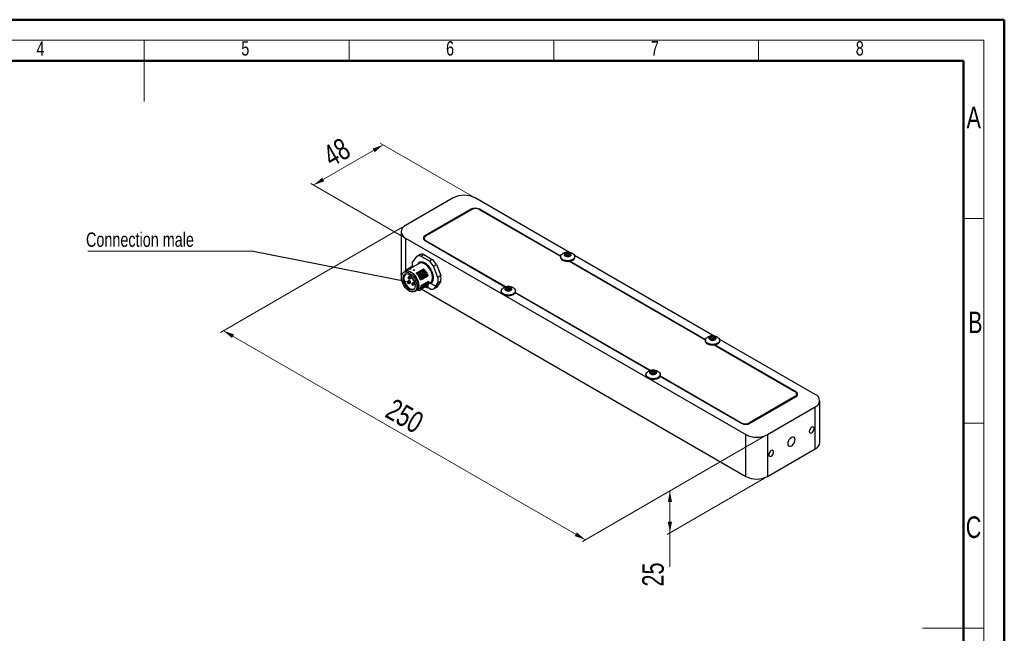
# Model space of a CAD drawing. Header units: millimetres. Extents: x 0 to 420, y 0 to 297.
# Tile 3 of 3: x 180 to 420, y 147 to 297. Entities that reach past the tile are written whole.
import ezdxf

# ---------------------------------------------------------------- set-up
doc = ezdxf.new("R2010")
doc.units = ezdxf.units.MM
doc.styles.add('SLDTEXTSTYLE0', font='TXT', dxfattribs={"width": 0.75})
doc.dimstyles.new('SLDDIMSTYLE0', dxfattribs={"dimtxt": 5.25, "dimasz": 3.302, "dimexe": 0, "dimexo": 0.0625, "dimgap": 1.3125, "dimtad": 1, "dimlfac": 2, "dimrnd": 1e-09, "dimzin": 12, "dimdsep": 46, "dimtxsty": 'SLDTEXTSTYLE0', "dimsah": 1, "dimcen": 0.09, "dimadec": 0, "dimazin": 3, "dimtfac": 1, "dimtofl": 0, "dimtmove": 0, "dimatfit": 3, "dimfxl": 1, "dimfrac": 2, "dimtolj": 1, "dimtzin": 12, "dimarcsym": 0})
doc.dimstyles.new('SLDDIMSTYLE5', dxfattribs={"dimtxt": 0.18, "dimasz": 1.016, "dimexe": 0, "dimexo": 0.0625, "dimgap": 0, "dimtad": 0, "dimtih": 1, "dimtoh": 1, "dimdec": 0, "dimrnd": 1e-09, "dimzin": 0, "dimdsep": 46, "dimtxsty": 'Standard', "dimblk1": 'DOT', "dimblk2": 'DOT', "dimsah": 1, "dimcen": 0.09, "dimadec": 0, "dimazin": 0, "dimtfac": 1.016, "dimtdec": 0, "dimtofl": 0, "dimtmove": 0, "dimatfit": 3, "dimldrblk": 'DOT', "dimfxl": 1, "dimfrac": 2, "dimtolj": 1, "dimtzin": 0, "dimarcsym": 0})

# ---------------------------------------------------------------- blocks, each defined once
blk = doc.blocks.new('_D_8')
at = {"color": 7, "linetype": 'Continuous', "lineweight": 18}
for p, q in [((290.14, 254.12), (267.71, 267.07)), ((268.42, 266.66), (251.45, 256.87)), ((273.17, 244.33), (250.74, 257.27))]:
    blk.add_line(p, q, dxfattribs=at)
for points in [[(268.42, 266.66), (265.83, 265.75), (266.34, 264.87)], [(251.45, 256.87), (254.04, 257.77), (253.53, 258.65)]]:
    blk.add_solid(points, dxfattribs=at)
at = {"color": 7, "linetype": 'Continuous', "lineweight": 18, "insert": (253.19, 265.69), "char_height": 5.25, "attachment_point": 1, "rotation": 29.9973, "style": 'SLDTEXTSTYLE0'}
blk.add_mtext('48', dxfattribs=at)
blk = doc.blocks.new('_D_9')
at = {"color": 7, "linetype": 'Continuous', "lineweight": 18}
for p, q in [((273.17, 246.57), (228.7, 220.9)), ((229.4, 221.3), (317.79, 170.28)), ((361.56, 195.54), (317.09, 169.87))]:
    blk.add_line(p, q, dxfattribs=at)
for points in [[(229.4, 221.3), (231.49, 219.52), (231.99, 220.4)], [(317.79, 170.28), (315.71, 172.07), (315.2, 171.19)]]:
    blk.add_solid(points, dxfattribs=at)
at = {"color": 7, "linetype": 'Continuous', "lineweight": 18, "insert": (271.19, 204.99), "char_height": 5.25, "attachment_point": 1, "rotation": 330.0027, "style": 'SLDTEXTSTYLE0'}
blk.add_mtext('250', dxfattribs=at)
blk = doc.blocks.new('_D_10')
at = {"color": 7, "linetype": 'Continuous', "lineweight": 18}
for p, q in [((361.56, 195.54), (337.73, 181.79)), ((361.56, 185.34), (337.73, 171.58)), ((338.43, 182.19), (338.43, 171.99)), ((338.43, 171.99), (338.43, 163.68))]:
    blk.add_line(p, q, dxfattribs=at)
for points in [[(338.43, 182.19), (337.92, 179.5), (338.94, 179.5)], [(338.43, 171.99), (338.94, 174.68), (337.92, 174.68)]]:
    blk.add_solid(points, dxfattribs=at)
at = {"color": 7, "linetype": 'Continuous', "lineweight": 18, "insert": (331.67, 158.87), "char_height": 5.25, "attachment_point": 1, "rotation": 90, "style": 'SLDTEXTSTYLE0'}
blk.add_mtext('25', dxfattribs=at)
blk = doc.blocks.new('SW_NOTE_3')
at = {"color": 0, "linetype": 'Continuous', "lineweight": 0}
blk.add_line((-39.95, 0), (0, 0), dxfattribs=at)
at = {"color": 0, "linetype": 'Continuous', "lineweight": 0, "insert": (-40.4, 4.53), "char_height": 3.5, "attachment_point": 1, "style": 'SLDTEXTSTYLE0'}
blk.add_mtext('Connection male', dxfattribs=at)
blk = doc.blocks.new('_DOT')
at = {"color": 0, "linetype": 'ByBlock', "lineweight": -2}
blk.add_line((-0.5, 0), (-1, 0), dxfattribs=at)
at = {"color": 0, "linetype": 'ByBlock', "const_width": 0.5}
blk.add_lwpolyline([(-0.25, 0, 1), (0.25, 0, 1)], format="xyb", close=True, dxfattribs=at)

msp = doc.modelspace()

# ---------------------------------------------------------------- linework, layer by layer
at = {"color": 7, "linetype": 'Continuous', "lineweight": 50}
for p, q in [((0.0788, 297.2148), (420.0788, 297.2148)), ((420.0788, 0.2148), (420.0788, 297.2148)), ((20.0788, 287.2148), (410.0788, 287.2148)), ((410.0788, 287.2148), (410.0788, 10.2148))]:
    msp.add_line(p, q, dxfattribs=at)
at = {"color": 7, "linetype": 'Continuous', "lineweight": 18}
for p, q in [((15.0788, 292.2148), (415.0788, 292.2148)), ((210.0788, 292.2148), (210.0788, 277.2148)), ((260.0788, 292.2148), (260.0788, 287.2148)), ((310.0788, 292.2148), (310.0788, 287.2148)), ((360.0788, 292.2148), (360.0788, 287.2148)), ((415.0788, 292.2148), (415.0788, 5.2148)), ((410.0788, 248.7148), (415.0788, 248.7148)), ((410.0788, 198.7148), (415.0788, 198.7148)), ((415.0788, 148.7148), (400.0788, 148.7148))]:
    msp.add_line(p, q, dxfattribs=at)
at = {"color": 7, "linetype": 'Continuous', "lineweight": 25}
for p, q in [((285.545, 253.7139), (273.8778, 246.9785)), ((313.8981, 240.4075), (290.8483, 253.7139)), ((289.7877, 250.9585), (278.6507, 244.5293)), ((278.8629, 244.4477), (289.9291, 250.836)), ((311.7408, 239.5099), (291.909, 250.9585)), ((292.0504, 250.836), (311.7336, 239.4732)), ((272.7794, 245.4478), (272.7794, 235.241)), ((273.8778, 243.917), (356.9628, 195.953)), ((278.4235, 243.8353), (278.4235, 243.473)), ((278.6507, 243.3047), (298.2805, 231.9727)), ((298.3285, 231.9858), (278.8629, 243.223)), ((276.5711, 239.4276), (275.5253, 237.9395)), ((277.2782, 239.8358), (276.5711, 239.4276)), ((277.6049, 239.52), (278.312, 239.9282)), ((279.6966, 238.3125), (277.6049, 239.52)), ((278.312, 239.9282), (280.4037, 238.7207)), ((280.4037, 238.7207), (279.6966, 238.3125)), ((311.7258, 239.3778), (311.7258, 239.2226)), ((312.9181, 239.81), (313.0675, 240.132)), ((313.3263, 239.5743), (312.9181, 239.81)), ((313.0675, 240.132), (313.6252, 240.2182)), ((313.0675, 240.132), (313.0675, 239.7238)), ((313.0899, 239.7108), (313.3463, 239.7505)), ((313.884, 239.6606), (313.3263, 239.5743)), ((313.3463, 239.7505), (313.6252, 239.7936)), ((313.6252, 240.2182), (314.0334, 239.9826)), ((313.6252, 240.2182), (313.6252, 239.7936)), ((313.6252, 239.7936), (313.8293, 239.6758)), ((313.8594, 239.6568), (313.8293, 239.6758)), ((313.8293, 239.6758), (313.8616, 239.6571)), ((313.8721, 238.2386), (347.0889, 219.063)), ((314.0334, 239.9826), (313.884, 239.6606)), ((347.0961, 219.0997), (313.9287, 238.2468)), ((349.2534, 219.9973), (315.1396, 239.6908)), ((315.2258, 239.2226), (315.2258, 239.3778)), ((273.7778, 235.7216), (273.4243, 235.5175)), ((277.1823, 237.7447), (273.8235, 235.8057)), ((274.0522, 236.2096), (274.1812, 236.284)), ((274.4057, 236.4137), (274.2835, 236.2633)), ((274.4057, 236.4137), (274.5347, 236.4881)), ((274.7593, 236.6178), (274.637, 236.4674)), ((274.7593, 236.6178), (274.8883, 236.6922)), ((274.988, 236.672), (275.1129, 236.8219)), ((275.1128, 236.8219), (275.2418, 236.8963)), ((275.3416, 236.8761), (275.4664, 237.026)), ((275.4664, 237.026), (275.5954, 237.1004)), ((276.8595, 235.5681), (277.2131, 235.7722)), ((277.2131, 235.7722), (277.5666, 235.9763)), ((277.5666, 235.9763), (277.9202, 236.1804)), ((277.8702, 235.6828), (277.7412, 235.6084)), ((277.9202, 236.1804), (278.2737, 236.3845)), ((278.2237, 235.8869), (278.0948, 235.8125)), ((278.5773, 236.091), (278.4483, 236.0166)), ((280.7304, 237.0264), (281.4375, 237.4346)), ((281.7762, 234.3309), (280.7304, 237.0264)), ((281.4375, 237.4346), (282.4833, 234.7391)), ((275.1035, 234.7074), (274.6367, 234.4379)), ((274.9546, 234.5386), (274.7601, 234.4264)), ((274.9577, 234.5368), (274.7632, 234.4246)), ((274.8866, 234.0048), (275.4679, 234.3404)), ((275.1608, 234.6576), (275.1313, 234.6407)), ((275.1321, 234.5382), (275.1337, 234.5391)), ((275.1632, 234.6555), (275.1344, 234.6389)), ((276.1017, 233.2424), (275.5206, 232.9069)), ((276.506, 235.364), (276.8595, 235.5681)), ((277.1631, 235.2746), (277.0341, 235.2002)), ((277.5166, 235.4787), (277.3877, 235.4043)), ((277.5264, 233.721), (277.8149, 233.779)), ((277.8149, 233.779), (277.9439, 233.8534)), ((277.88, 233.9251), (278.1685, 233.9831)), ((278.0352, 234.5987), (278.3048, 234.7047)), ((278.1685, 233.9831), (278.2975, 234.0575)), ((278.2335, 234.1292), (278.522, 234.1872)), ((278.3048, 234.7047), (278.4339, 234.7791)), ((278.522, 234.1872), (278.6511, 234.2616)), ((278.5871, 234.3333), (278.8756, 234.3913)), ((278.8756, 234.3913), (279.0046, 234.4657)), ((278.9406, 234.5374), (279.2291, 234.5954)), ((279.1308, 233.1777), (279.4844, 233.3818)), ((279.2291, 234.5954), (279.3582, 234.6698)), ((279.4844, 233.3818), (279.5642, 233.171)), ((280.0004, 232.9112), (280.4213, 233.2702)), ((282.4833, 233.3606), (281.4375, 231.8726)), ((282.4833, 234.7391), (281.7762, 234.3309)), ((281.7762, 232.9524), (282.4833, 233.3606)), ((275.8385, 233.0077), (275.644, 232.8954)), ((275.8416, 233.0059), (275.6471, 232.8936)), ((275.7705, 232.4739), (276.2373, 232.7433)), ((276.1257, 233.1735), (276.0152, 233.1097)), ((276.016, 233.0072), (276.0176, 233.0081)), ((276.1267, 233.1706), (276.0183, 233.1079)), ((276.099, 230.8842), (276.4526, 231.0883)), ((276.5483, 231.0858), (277.2112, 231.4685)), ((277.4617, 231.2958), (277.5925, 231.3713)), ((277.7034, 231.5018), (356.9628, 185.7462)), ((277.7166, 232.3613), (278.0702, 232.5654)), ((278.021, 232.2801), (277.7166, 232.3613)), ((277.8152, 231.4999), (277.946, 231.5754)), ((278.15, 232.3546), (278.021, 232.2801)), ((278.0702, 232.5654), (278.4237, 232.7695)), ((278.0702, 232.5654), (278.15, 232.3546)), ((278.3745, 232.4842), (278.0702, 232.5654)), ((278.1688, 231.704), (278.2996, 231.7795)), ((278.5035, 232.5587), (278.3745, 232.4842)), ((278.4237, 232.7695), (278.7773, 232.9736)), ((278.4237, 232.7695), (278.5035, 232.5587)), ((278.7281, 232.6883), (278.4237, 232.7695)), ((278.5243, 231.9092), (278.6551, 231.9847)), ((278.6789, 232.048), (278.9427, 231.8958)), ((278.8571, 232.7628), (278.7281, 232.6883)), ((278.7773, 232.9736), (279.1308, 233.1777)), ((278.7773, 232.9736), (278.8571, 232.7628)), ((279.0816, 232.8924), (278.7773, 232.9736)), ((278.8759, 232.1122), (279.0067, 232.1877)), ((278.9927, 231.9246), (279.2634, 231.9246)), ((278.9927, 231.8824), (279.2634, 231.8824)), ((279.2106, 232.9669), (279.0816, 232.8924)), ((279.1308, 233.1777), (279.2106, 232.9669)), ((279.4352, 233.0965), (279.1308, 233.1777)), ((279.3341, 231.9077), (280.0932, 231.4695)), ((279.3548, 231.862), (279.9878, 231.4965)), ((279.4273, 232.7478), (279.9071, 233.0247)), ((279.5642, 233.171), (279.4352, 233.0965)), ((280.0932, 231.4695), (279.9887, 231.4975)), ((280.0004, 232.9112), (281.2431, 232.1938)), ((280.0202, 232.866), (281.235, 232.1647)), ((280.9425, 231.5868), (281.3736, 232.2001)), ((281.4375, 231.8726), (280.9425, 231.5868)), ((281.2431, 232.1938), (281.7762, 232.9524)), ((281.3437, 232.2174), (281.273, 232.1766)), ((297.2301, 231.0096), (297.2301, 230.8545)), ((298.4224, 231.4418), (298.5718, 231.7638)), ((298.8306, 231.2062), (298.4224, 231.4418)), ((298.5718, 231.7638), (299.1295, 231.85)), ((298.5718, 231.7638), (298.5718, 231.3556)), ((298.5942, 231.3426), (298.8507, 231.3823)), ((299.3883, 231.2924), (298.8306, 231.2062)), ((298.8507, 231.3823), (299.1295, 231.4254)), ((299.1295, 231.85), (299.5377, 231.6144)), ((299.1295, 231.85), (299.1295, 231.4254)), ((299.1295, 231.4254), (299.3336, 231.3076)), ((299.3637, 231.2886), (299.3336, 231.3076)), ((299.3336, 231.3076), (299.3659, 231.289)), ((299.5377, 231.6144), (299.3883, 231.2924)), ((300.7301, 230.8545), (300.7301, 231.0096)), ((300.6704, 230.593), (333.6358, 211.5625)), ((333.6838, 211.5756), (300.6846, 230.6256)), ((347.0811, 218.9676), (347.0811, 218.8124)), ((348.2734, 219.3998), (348.4228, 219.7218)), ((348.6817, 219.1641), (348.2734, 219.3998)), ((348.4228, 219.7218), (348.9805, 219.808)), ((348.4228, 219.7218), (348.4228, 219.3136)), ((348.4452, 219.3006), (348.7017, 219.3403)), ((349.2393, 219.2504), (348.6817, 219.1641)), ((348.7017, 219.3403), (348.9805, 219.3834)), ((348.9805, 219.808), (349.3888, 219.5723)), ((348.9805, 219.808), (348.9805, 219.3834)), ((348.9805, 219.3834), (349.1846, 219.2656)), ((349.2147, 219.2466), (349.1846, 219.2656)), ((349.1846, 219.2656), (349.2169, 219.2469)), ((349.3888, 219.5723), (349.2393, 219.2504)), ((373.9334, 205.7499), (350.495, 219.2806)), ((350.5811, 218.8124), (350.5811, 218.9676)), ((349.2275, 217.8284), (368.9483, 206.4439)), ((369.1604, 206.3622), (349.284, 217.8366)), ((332.5854, 210.5994), (332.5854, 210.4443)), ((333.7777, 211.0316), (333.9272, 211.3536)), ((334.186, 210.796), (333.7777, 211.0316)), ((333.9272, 211.3536), (334.4848, 211.4398)), ((333.9272, 211.3536), (333.9272, 210.9454)), ((333.9496, 210.9324), (334.206, 210.9721)), ((334.7437, 210.8822), (334.186, 210.796)), ((334.206, 210.9721), (334.4848, 211.0152)), ((334.4848, 211.4398), (334.8931, 211.2042)), ((334.4848, 211.4398), (334.4848, 211.0152)), ((334.4848, 211.0152), (334.689, 210.8974)), ((334.719, 210.8784), (334.689, 210.8974)), ((334.689, 210.8974), (334.7213, 210.8788)), ((334.8931, 211.2042), (334.7437, 210.8822)), ((336.0258, 210.1828), (355.9022, 198.7084)), ((355.7607, 198.8308), (336.0399, 210.2154)), ((336.0854, 210.4443), (336.0854, 210.5994)), ((368.9483, 205.2192), (357.8821, 198.8308)), ((358.0235, 198.7084), (369.1604, 205.1376)), ((369.3876, 205.306), (369.3876, 205.8315)), ((362.2661, 195.953), (373.9334, 202.6884)), ((373.9334, 192.4816), (373.9334, 202.6884)), ((375.0317, 194.0124), (375.0317, 204.2191)), ((356.9628, 185.7462), (356.9628, 195.953)), ((362.2661, 195.953), (362.2661, 185.7462)), ((362.2661, 185.7462), (373.9334, 192.4816))]:
    msp.add_line(p, q, dxfattribs=at)
at = {"color": 1, "linetype": 'Continuous', "lineweight": 25}
for p, q in [((289.7877, 250.7544), (289.7877, 250.9585)), ((291.909, 250.9585), (291.909, 250.908)), ((273.8778, 243.917), (273.8778, 235.9754)), ((278.6507, 244.5293), (278.6507, 244.2936)), ((278.8629, 243.223), (278.8629, 243.1822)), ((276.8801, 237.6217), (276.8552, 237.5559)), ((278.7047, 232.067), (278.922, 231.9416)), ((278.922, 231.9416), (278.922, 232.1979)), ((278.9927, 232.2258), (278.9927, 231.9246)), ((279.2634, 231.9246), (279.2634, 232.4381)), ((279.3341, 232.5717), (279.3341, 231.9077)), ((281.3736, 232.2001), (281.3437, 232.2174)), ((368.9483, 205.2192), (368.9483, 205.0151)), ((369.1604, 206.2898), (369.1604, 206.3622)), ((355.7607, 198.8308), (355.7607, 198.79)), ((357.8821, 198.8308), (357.8821, 198.6364))]:
    msp.add_line(p, q, dxfattribs=at)
at = {"color": 7, "linetype": 'Continuous', "lineweight": 25, "flags": 128}
for points in [[(312.2383, 238.6634), (311.9602, 238.8727), (311.7854, 239.1163), (311.7258, 239.3778), (311.7854, 239.6393), (311.9602, 239.8829), (312.0949, 239.9984)], [(314.8635, 239.9933), (314.9913, 239.8829), (315.1661, 239.6393), (315.2258, 239.3778), (315.1661, 239.1163), (314.9913, 238.8727), (314.7132, 238.6634), (314.3508, 238.5029), (313.9287, 238.402), (313.4758, 238.3675), (313.0228, 238.402), (312.6008, 238.5029), (312.2383, 238.6634)], [(312.2383, 238.5083), (312.6008, 238.3477), (313.0228, 238.2468), (313.4758, 238.2124), (313.9287, 238.2468), (314.3508, 238.3477), (314.7132, 238.5083), (314.9913, 238.7175), (315.1661, 238.9612), (315.2258, 239.2226)], [(276.6532, 232.1089), (276.6118, 231.6786), (276.4896, 231.3149), (276.2919, 231.0336), (276.0273, 230.847), (275.7074, 230.7632), (275.3462, 230.7861), (274.9594, 230.9144), (274.5639, 231.1427), (274.1771, 231.4609), (273.8159, 231.8552), (273.496, 232.3083), (273.2314, 232.8004), (273.0337, 233.31), (272.9115, 233.8148), (272.8701, 234.2928), (272.9115, 234.723), (273.0337, 235.0868), (273.2314, 235.3681), (273.496, 235.5547), (273.8159, 235.6384), (274.1771, 235.6156), (274.5639, 235.4873), (274.9594, 235.259), (275.3462, 234.9407), (275.7074, 234.5465), (276.0273, 234.0934), (276.2919, 233.6013), (276.4896, 233.0917), (276.6118, 232.5869), (276.6532, 232.1089)], [(273.5887, 235.6124), (273.6271, 235.6535), (273.8966, 235.8436), (274.2225, 235.9289), (274.5905, 235.9057), (274.9845, 235.7749), (275.3873, 235.5424), (275.7814, 235.2182), (276.1494, 234.8165), (276.4752, 234.355), (276.7448, 233.8537), (276.9462, 233.3346), (277.0707, 232.8203), (277.1128, 232.3334), (277.0707, 231.8951), (276.9462, 231.5245), (276.7448, 231.238), (276.4752, 231.0479), (276.2635, 230.9791)], [(277.0067, 232.313), (276.9654, 232.791), (276.8432, 233.2958), (276.6455, 233.8054), (276.3809, 234.2975), (276.061, 234.7506), (275.6997, 235.1448), (275.3129, 235.4631), (274.9175, 235.6914), (274.5307, 235.8197), (274.1695, 235.8425), (273.8495, 235.7588), (273.7778, 235.7216)], [(272.9044, 234.6868), (272.7937, 235.0523), (272.7794, 235.241)], [(276.2763, 232.3265), (276.2354, 232.7534), (276.1152, 233.2044), (275.9219, 233.6553), (275.6661, 234.0816), (275.3616, 234.4605), (275.0247, 234.7714), (274.6736, 234.9977), (274.3273, 235.1271), (274.0044, 235.1527), (273.7223, 235.0731), (273.4962, 234.8925), (273.3384, 234.6207), (273.2573, 234.2723), (273.2573, 233.8662), (273.3384, 233.4243), (273.4962, 232.9703), (273.7223, 232.5287), (274.0044, 232.1233), (274.3273, 231.7761), (274.6736, 231.5056), (275.0247, 231.3266), (275.3616, 231.2485), (275.6661, 231.2758), (275.9219, 231.4068), (276.1152, 231.6345), (276.2354, 231.9467), (276.2763, 232.3265)], [(274.0184, 235.1539), (273.8879, 235.0922), (273.6748, 234.8934), (273.5339, 234.6036), (273.4733, 234.2395), (273.4965, 233.8218), (273.6022, 233.3744), (273.7843, 232.9229), (274.0324, 232.4932), (274.3324, 232.1097), (274.667, 231.7945), (275.0171, 231.5656), (275.3627, 231.436), (275.6841, 231.4132), (275.9628, 231.4985), (276.0812, 231.5805)], [(275.6722, 234.0729), (275.63, 234.0223), (275.6138, 233.9379), (275.63, 233.8348), (275.6759, 233.7288), (275.7448, 233.6359), (275.8259, 233.5704), (275.9071, 233.5422), (275.9721, 233.5535)], [(276.7239, 235.3544), (276.6968, 235.3779), (276.6873, 235.4055), (276.6968, 235.4331), (276.7239, 235.4565), (276.7644, 235.4721), (276.8123, 235.4776), (276.8601, 235.4721), (276.9007, 235.4565), (276.9278, 235.4331), (276.9373, 235.4055), (276.9278, 235.3779), (276.9007, 235.3544), (276.8601, 235.3388), (276.8123, 235.3333), (276.7644, 235.3388), (276.7239, 235.3544)], [(297.7426, 230.2952), (297.4645, 230.5045), (297.2897, 230.7481), (297.2301, 231.0096), (297.2897, 231.2711), (297.4645, 231.5147), (297.5992, 231.6302)], [(300.3678, 231.6251), (300.4956, 231.5147), (300.6704, 231.2711), (300.7301, 231.0096), (300.6704, 230.7481), (300.4956, 230.5045), (300.2175, 230.2952), (299.8551, 230.1347), (299.433, 230.0338), (298.9801, 229.9993), (298.5271, 230.0338), (298.1051, 230.1347), (297.7426, 230.2952)], [(297.7426, 230.1401), (298.1051, 229.9796), (298.5271, 229.8786), (298.9801, 229.8442), (299.433, 229.8786), (299.8551, 229.9796), (300.2175, 230.1401), (300.4956, 230.3493), (300.6704, 230.593), (300.7301, 230.8545)], [(347.5937, 218.2532), (347.3156, 218.4625), (347.1407, 218.7061), (347.0811, 218.9676), (347.1407, 219.2291), (347.3156, 219.4727), (347.4502, 219.5882)], [(350.2188, 219.5831), (350.3466, 219.4727), (350.5215, 219.2291), (350.5811, 218.9676), (350.5215, 218.7061), (350.3466, 218.4625), (350.0685, 218.2532), (349.7061, 218.0927), (349.284, 217.9918), (348.8311, 217.9573), (348.3782, 217.9917), (347.9561, 218.0927), (347.5937, 218.2532)], [(347.5937, 218.0981), (347.9561, 217.9375), (348.3782, 217.8366), (348.8311, 217.8022), (349.284, 217.8366), (349.7061, 217.9375), (350.0685, 218.0981), (350.3466, 218.3073), (350.5215, 218.551), (350.5811, 218.8124)], [(333.098, 209.885), (332.8199, 210.0943), (332.645, 210.3379), (332.5854, 210.5994), (332.645, 210.8609), (332.8199, 211.1045), (332.9545, 211.22)], [(335.7231, 211.2149), (335.851, 211.1045), (336.0258, 210.8609), (336.0854, 210.5994), (336.0258, 210.3379), (335.851, 210.0943), (335.5728, 209.885), (335.2104, 209.7245), (334.7883, 209.6236), (334.3354, 209.5891), (333.8825, 209.6236), (333.4604, 209.7245), (333.098, 209.885)], [(333.098, 209.7299), (333.4604, 209.5693), (333.8825, 209.4684), (334.3354, 209.434), (334.7883, 209.4684), (335.2104, 209.5693), (335.5728, 209.7299), (335.851, 209.9391), (336.0258, 210.1828), (336.0854, 210.4443)], [(373.6329, 197.4115), (373.5885, 197.6437), (373.462, 197.7892), (373.2727, 197.826), (373.0495, 197.7484), (372.8263, 197.5682), (372.637, 197.313), (372.5105, 197.0214), (372.4661, 196.738), (372.5105, 196.5058), (372.637, 196.3603), (372.8263, 196.3235), (373.0495, 196.4011), (373.2727, 196.5812), (373.462, 196.8365), (373.5885, 197.1281), (373.6329, 197.4115)], [(368.9836, 194.7276), (368.9404, 195.018), (368.8148, 195.2301), (368.6193, 195.343), (368.3729, 195.3457), (368.0998, 195.238), (367.8266, 195.0304), (367.5802, 194.7431), (367.3847, 194.4044), (367.2591, 194.0474), (367.2159, 193.7071), (367.2591, 193.4166), (367.3847, 193.2046), (367.5802, 193.0916), (367.8266, 193.0889), (368.0998, 193.1966), (368.3729, 193.4043), (368.6193, 193.6915), (368.8148, 194.0302), (368.9404, 194.3872), (368.9836, 194.7276)], [(363.7334, 191.6967), (363.689, 191.9288), (363.5625, 192.0744), (363.3732, 192.1111), (363.15, 192.0335), (362.9268, 191.8534), (362.7375, 191.5981), (362.611, 191.3065), (362.5666, 191.0231), (362.611, 190.791), (362.7375, 190.6454), (362.9268, 190.6086), (363.15, 190.6862), (363.3732, 190.8664), (363.5625, 191.1217), (363.689, 191.4132), (363.7334, 191.6967)]]:
    msp.add_lwpolyline(points, dxfattribs=at)
at = {"color": 1, "linetype": 'Continuous', "lineweight": 25, "flags": 128}
for points in [[(280.2229, 233.3225), (280.383, 233.6569), (280.4629, 234.0667), (280.4589, 234.5342), (280.3713, 235.0388), (280.2038, 235.5585), (279.9638, 236.0707), (279.6618, 236.5528), (279.3109, 236.9839), (278.9266, 237.3452), (278.5256, 237.6207), (278.1254, 237.7985), (277.7436, 237.8708), (277.3967, 237.8345), (277.1823, 237.7447)], [(278.9927, 231.8824), (278.9927, 231.8838), (278.9927, 231.889), (278.9927, 231.8978), (278.9927, 231.9098), (278.9927, 231.9246)], [(279.2634, 231.9246), (279.2634, 231.9098), (279.2634, 231.8978), (279.2634, 231.889), (279.2634, 231.8838), (279.2634, 231.8824)], [(279.7668, 232.9438), (279.7777, 232.9442), (279.8721, 232.9375), (280.0004, 232.9113), (280.0004, 232.9113), (280.0004, 232.9113)]]:
    msp.add_lwpolyline(points, dxfattribs=at)
at = {"color": 7, "linetype": 'Continuous', "lineweight": 25}
for centre, radius, start, end in [((288.1967, 248.6243), 5.7389, 62.480539, 117.519461), ((290.8483, 248.9114), 2.3055, 62.609668, 117.390327), ((290.9898, 248.789), 2.3055, 62.609671, 117.390329), ((274.475, 245.4478), 1.6431, 111.312571, 248.687423), ((278.8831, 243.917), 0.6549, 110.783422, 249.216516), ((279.0953, 243.8353), 0.6549, 110.783444, 249.216587), ((277.2446, 237.7221), 1.8337, 78.668187, 111.550873), ((277.9517, 238.1303), 1.8337, 78.668187, 111.550873), ((274.6169, 233.1706), 7.2279, 32.240042, 45.349093), ((275.324, 233.5788), 7.2279, 32.240042, 45.349093), ((312.5999, 239.3088), 0.8784, 185.62975, 245.6904), ((313.439, 239.096), 0.661, 98.060858, 117.220743), ((313.4766, 238.9941), 0.7675, 62.642492, 99.771425), ((279.3533, 237.2764), 3.885, 170.17281, 183.61504), ((274.7617, 234.2213), 0.25, 119.997312, 299.997312), ((274.9659, 234.1054), 0.3813, 122.669075, 177.907023), ((274.9715, 234.0982), 0.3871, 122.542265, 176.879172), ((274.5537, 234.1013), 0.3852, 2.942384, 57.057679), ((274.7092, 234.1193), 0.2292, 359.98822, 0.434499), ((277.6085, 233.6416), 4.2244, 350.609356, 9.390644), ((278.3156, 234.0499), 4.2244, 350.609356, 9.390644), ((275.6455, 232.6904), 0.25, 119.997312, 299.997312), ((275.8498, 232.5744), 0.3813, 122.669715, 177.906444), ((275.8553, 232.5673), 0.3872, 122.542335, 176.879164), ((275.4376, 232.5704), 0.3852, 2.94238, 57.05762), ((275.6338, 232.5886), 0.1886, 359.940134, 0.482586), ((275.683, 232.1742), 1.331, 305.325829, 5.986383), ((278.9898, 232.0689), 0.1443, 241.958446, 271.144452), ((278.9927, 231.9824), 0.1, 240.002688, 270), ((279.2663, 231.7804), 0.1443, 61.957904, 91.144994), ((280.2846, 233.2174), 1.7583, 263.75221, 291.975654), ((298.1042, 230.9406), 0.8784, 185.629839, 245.69036), ((298.9433, 230.7279), 0.661, 98.06093, 117.220681), ((298.9809, 230.6259), 0.7675, 62.642602, 99.771371), ((347.9553, 218.8986), 0.8784, 185.630263, 245.689887), ((348.7944, 218.6857), 0.6611, 98.062629, 117.218971), ((348.8319, 218.5839), 0.7675, 62.643088, 99.770829), ((333.4596, 210.5304), 0.8784, 185.630352, 245.689847), ((334.2987, 210.3175), 0.6611, 98.062702, 117.21891), ((334.3363, 210.2157), 0.7675, 62.643199, 99.770774), ((368.7159, 205.8315), 0.6549, 290.784056, 69.216159), ((368.928, 205.7499), 0.6549, 290.783343, 69.216857), ((373.3362, 204.2191), 1.6431, 291.312588, 68.687319), ((356.8214, 200.8779), 2.3056, 242.609921, 297.389997), ((356.9628, 200.7555), 2.3055, 242.609587, 297.390372), ((359.6145, 201.0426), 5.7389, 242.480625, 297.519408), ((373.1572, 194.198), 1.8837, 294.333628, 354.346239), ((359.6145, 190.8358), 5.7389, 242.480613, 297.51942)]:
    msp.add_arc(centre, radius, start, end, dxfattribs=at)
at = {"color": 1, "linetype": 'Continuous', "lineweight": 25}
for centre, radius, start, end in [((274.6884, 234.3243), 0.1248, 54.886681, 114.474292), ((274.8233, 234.1024), 0.1163, 302.975409, 8.337025), ((275.5722, 232.7934), 0.1248, 54.886738, 114.474584), ((275.7072, 232.5715), 0.1163, 302.975583, 8.336852), ((278.9718, 231.9365), 0.0501, 174.233268, 234.452191), ((279.3839, 231.9027), 0.0501, 174.238513, 234.450397)]:
    msp.add_arc(centre, radius, start, end, dxfattribs=at)
at = {"color": 7, "linetype": 'Continuous', "lineweight": 25}
for centre, major_axis, ratio, start_param, end_param in [((275.0445, 234.3846), (0.0884, 0.1531), 0.57733463, 0.00876728, 0.78535753), ((275.0445, 234.3846), (-0.088, 11.747), 0.00755657, 4.72540276, 4.73412999), ((275.0445, 234.3846), (0.0888, 11.6449), 0.00755655, 4.72555505, 4.73428228), ((275.9284, 232.8537), (0.0884, 0.1531), 0.57733463, 0.00876728, 0.78535753), ((275.9284, 232.8537), (-0.088, 11.7469), 0.00755657, 4.72540276, 4.73413007), ((275.9284, 232.8537), (0.0888, 11.6449), 0.00755655, 4.72555505, 4.73428236), ((281.3138, 232.2347), (0.0803, 0.0688), 0.21844309, 2.43288161, 4.00367793), ((281.3029, 232.1593), (0.0803, 0.0688), 0.21844309, 5.57447426, 7.14527059)]:
    msp.add_ellipse(centre, major_axis=major_axis, ratio=ratio, start_param=start_param, end_param=end_param, dxfattribs=at)
for points, knots in [([(314.8507, 239.9928), (314.7476, 240.0666), (314.5127, 240.2347), (314.0833, 240.3938), (313.5934, 240.4749), (313.1054, 240.4469), (312.6532, 240.3205), (312.3238, 240.1662), (312.1585, 240.0388), (312.1107, 240.0019)], [0, 0, 0, 0, 0.12895713, 0.29377375, 0.46136455, 0.63305429, 0.787337, 0.93854367, 1, 1, 1, 1]), ([(280.4213, 233.2702), (280.481, 233.3764), (280.6007, 233.5892), (280.6835, 234.0052), (280.6897, 234.4657), (280.6179, 234.957), (280.4762, 235.459), (280.2634, 235.9685), (279.9859, 236.4666), (279.6506, 236.9311), (279.2804, 237.3304), (278.8924, 237.6521), (278.5015, 237.8878), (278.1111, 238.0361), (277.7348, 238.089), (277.391, 238.0343), (277.0951, 237.8851), (276.9511, 237.7086), (276.8801, 237.6217)], [0, 0, 0, 0, 0.06361397, 0.12747735, 0.19097277, 0.25172939, 0.31265082, 0.3735604, 0.43724391, 0.50112466, 0.56479221, 0.62585931, 0.68682092, 0.7475707, 0.81113265, 0.87474991, 0.93836013, 1, 1, 1, 1]), ([(314.0945, 239.5391), (314.0181, 239.5029), (313.8652, 239.4305), (313.5734, 239.3851), (313.2755, 239.3945), (312.9989, 239.4613), (312.7764, 239.5769), (312.6327, 239.7285), (312.584, 239.8991), (312.6357, 240.0692), (312.7492, 240.1857), (312.9008, 240.283), (313.0895, 240.3604), (313.3772, 240.4079), (313.6762, 240.3979), (313.9525, 240.3313), (314.1751, 240.2157), (314.3188, 240.0641), (314.3676, 239.8934), (314.3153, 239.7236), (314.2034, 239.6063), (314.1155, 239.552), (314.0945, 239.5391)], [0, 0, 0, 0, 0.05368628, 0.10737257, 0.16105874, 0.21474495, 0.26843111, 0.3221174, 0.37580356, 0.42948998, 0.48317608, 0.50000003, 0.5536862, 0.60737249, 0.66105867, 0.71474487, 0.76843103, 0.82211732, 0.87580349, 0.92948989, 0.98317599, 1, 1, 1, 1]), ([(274.0522, 236.2096), (274.002, 236.1509), (273.8848, 236.0139), (273.785, 235.8477), (273.7524, 235.7292), (273.7519, 235.7273)], [0, 0, 0, 0, 0.424073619, 0.990682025, 1, 1, 1, 1]), ([(274.1841, 236.0139), (274.1657, 236.0403), (274.134, 236.0861), (274.0903, 236.1514), (274.0649, 236.1902), (274.0522, 236.2096)], [0, 0, 0, 0, 0.407402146, 0.703694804, 1, 1, 1, 1]), ([(274.1812, 236.284), (274.2329, 236.2736), (274.3194, 236.2561), (274.435, 236.2322), (274.4988, 236.2187), (274.5282, 236.2125)], [0, 0, 0, 0, 0.446376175, 0.745560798, 1, 1, 1, 1]), ([(274.5376, 236.218), (274.5193, 236.2445), (274.4876, 236.2902), (274.4439, 236.3555), (274.4185, 236.3943), (274.4058, 236.4137)], [0, 0, 0, 0, 0.40740653, 0.70369713, 1, 1, 1, 1]), ([(274.5347, 236.4881), (274.586, 236.4778), (274.6721, 236.4604), (274.7878, 236.4365), (274.8521, 236.4229), (274.8817, 236.4166)], [0, 0, 0, 0, 0.4419583, 0.74335279, 1, 1, 1, 1]), ([(274.8912, 236.4221), (274.873, 236.4483), (274.8414, 236.4938), (274.7977, 236.5591), (274.7721, 236.5982), (274.7593, 236.6178)], [0, 0, 0, 0, 0.40292998, 0.70145733, 1, 1, 1, 1]), ([(274.8883, 236.6922), (274.9395, 236.6819), (275.0257, 236.6645), (275.1413, 236.6406), (275.2057, 236.627), (275.2353, 236.6207)], [0, 0, 0, 0, 0.441957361, 0.743351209, 1, 1, 1, 1]), ([(274.9561, 236.3108), (274.968, 236.3115), (274.9919, 236.3131), (275.0385, 236.3229), (275.0843, 236.3371), (275.1226, 236.3537), (275.1502, 236.3704), (275.1666, 236.3859), (275.1715, 236.3992), (275.164, 236.4091), (275.1431, 236.4139), (275.109, 236.4118), (275.0645, 236.402), (275.0167, 236.3859), (274.975, 236.3675), (274.9449, 236.3506), (274.9262, 236.3363), (274.9179, 236.3246), (274.921, 236.3157), (274.9347, 236.3111), (274.95, 236.3109), (274.9561, 236.3108)], [0, 0, 0, 0, 0.06147432, 0.12310981, 0.18000122, 0.23096226, 0.27808357, 0.32413911, 0.37161516, 0.42255097, 0.47836618, 0.53926602, 0.60314544, 0.66501126, 0.7196279, 0.76664109, 0.81040727, 0.85568634, 0.90584357, 0.96254247, 1, 1, 1, 1]), ([(275.2447, 236.6262), (275.2266, 236.6524), (275.195, 236.6979), (275.1513, 236.7632), (275.1257, 236.8023), (275.1129, 236.8219)], [0, 0, 0, 0, 0.40292794, 0.70145735, 1, 1, 1, 1]), ([(275.2418, 236.8963), (275.2931, 236.886), (275.3793, 236.8686), (275.4949, 236.8447), (275.5592, 236.8311), (275.5888, 236.8248)], [0, 0, 0, 0, 0.441957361, 0.743351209, 1, 1, 1, 1]), ([(275.5983, 236.8303), (275.5801, 236.8565), (275.5485, 236.902), (275.5048, 236.9673), (275.4792, 237.0064), (275.4664, 237.026)], [0, 0, 0, 0, 0.40292794, 0.70145735, 1, 1, 1, 1]), ([(275.5954, 237.1004), (275.6471, 237.09), (275.7336, 237.0725), (275.8492, 237.0486), (275.913, 237.0351), (275.9424, 237.0289)], [0, 0, 0, 0, 0.44637619, 0.74556095, 1, 1, 1, 1]), ([(275.84, 236.0484), (275.8509, 236.0432), (275.8727, 236.0327), (275.9144, 236.0255), (275.9569, 236.026), (275.9964, 236.035), (276.0282, 236.0514), (276.0488, 236.0735), (276.0558, 236.0986), (276.0484, 236.1237), (276.0275, 236.1457), (275.9955, 236.1619), (275.9559, 236.1706), (275.9132, 236.171), (275.8722, 236.1633), (275.8375, 236.1485), (275.8131, 236.1286), (275.8016, 236.1055), (275.8046, 236.0818), (275.819, 236.0621), (275.8341, 236.0522), (275.84, 236.0484)], [0, 0, 0, 0, 0.05364963, 0.1072992, 0.1609841, 0.21469063, 0.26835939, 0.32198716, 0.37563731, 0.42933679, 0.48303721, 0.53668796, 0.59031706, 0.64398418, 0.69769166, 0.75137711, 0.80501296, 0.85865002, 0.9123367, 0.96604298, 1, 1, 1, 1]), ([(277.7412, 235.6084), (277.6924, 235.6224), (277.5949, 235.6504), (277.4179, 235.7041), (277.2919, 235.746), (277.2131, 235.7722)], [0, 0, 0, 0, 0.27253509, 0.54507168, 1, 1, 1, 1]), ([(277.2131, 235.7722), (277.243, 235.7456), (277.3028, 235.6925), (277.405, 235.5949), (277.4741, 235.523), (277.5166, 235.4787)], [0, 0, 0, 0, 0.27808503, 0.55616632, 1, 1, 1, 1]), ([(278.0948, 235.8125), (278.0456, 235.8266), (277.9474, 235.8549), (277.7704, 235.9086), (277.6447, 235.9503), (277.5666, 235.9763)], [0, 0, 0, 0, 0.27461686, 0.54923636, 1, 1, 1, 1]), ([(277.5666, 235.9763), (277.5963, 235.9499), (277.6557, 235.8972), (277.758, 235.7997), (277.8273, 235.7275), (277.8702, 235.6828)], [0, 0, 0, 0, 0.27597579, 0.5519471, 1, 1, 1, 1]), ([(278.3048, 234.7047), (278.2482, 234.8146), (278.1389, 235.0265), (277.9487, 235.3301), (277.8107, 235.5152), (277.7412, 235.6084)], [0, 0, 0, 0, 0.34854375, 0.67208193, 1, 1, 1, 1]), ([(277.8702, 235.6828), (277.944, 235.5837), (278.0863, 235.3925), (278.2751, 235.088), (278.3807, 234.8826), (278.4339, 234.7791)], [0, 0, 0, 0, 0.34854405, 0.67208187, 1, 1, 1, 1]), ([(278.4483, 236.0166), (278.3997, 236.0306), (278.3024, 236.0586), (278.1254, 236.1122), (277.9992, 236.1541), (277.9202, 236.1804)], [0, 0, 0, 0, 0.271897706, 0.543797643, 1, 1, 1, 1]), ([(277.9202, 236.1804), (277.9498, 236.1541), (278.0091, 236.1015), (278.1113, 236.0039), (278.1807, 235.9317), (278.2237, 235.8869)], [0, 0, 0, 0, 0.27533108, 0.55065896, 1, 1, 1, 1]), ([(278.0948, 235.8125), (278.1684, 235.7133), (278.3405, 235.4816), (278.6264, 235.0079), (278.7814, 234.6244), (278.8756, 234.3913)], [0, 0, 0, 0, 0.226875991, 0.530071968, 1, 1, 1, 1]), ([(278.2237, 235.8869), (278.2974, 235.7878), (278.4695, 235.5561), (278.7552, 235.0823), (278.9103, 234.6988), (279.0046, 234.4657)], [0, 0, 0, 0, 0.22687606, 0.53007188, 1, 1, 1, 1]), ([(278.2737, 236.3845), (278.3034, 236.3582), (278.3626, 236.3056), (278.4649, 236.208), (278.5342, 236.1358), (278.5772, 236.091)], [0, 0, 0, 0, 0.27533132, 0.55065943, 1, 1, 1, 1]), ([(278.4483, 236.0166), (278.522, 235.9174), (278.694, 235.6857), (278.9799, 235.212), (279.1349, 234.8285), (279.2291, 234.5954)], [0, 0, 0, 0, 0.226875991, 0.530071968, 1, 1, 1, 1]), ([(278.5773, 236.091), (278.6509, 235.9919), (278.8231, 235.7602), (279.1088, 235.2864), (279.2639, 234.9029), (279.3582, 234.6698)], [0, 0, 0, 0, 0.226876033, 0.530071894, 1, 1, 1, 1]), ([(275.1313, 234.6407), (275.121, 234.6448), (275.1003, 234.6532), (275.0616, 234.6521), (275.0206, 234.6424), (274.9805, 234.626), (274.9483, 234.6086), (274.9278, 234.5936), (274.918, 234.5799), (274.9204, 234.5654), (274.9346, 234.5511), (274.9494, 234.5418), (274.9546, 234.5386)], [0, 0, 0, 0, 0.10028404, 0.20032598, 0.30669771, 0.42060768, 0.52651387, 0.62028647, 0.71734991, 0.82672166, 0.94003441, 1, 1, 1, 1]), ([(274.9577, 234.5368), (274.968, 234.5315), (274.9887, 234.5207), (275.0274, 234.5068), (275.0684, 234.4979), (275.1085, 234.4986), (275.1407, 234.5126), (275.1612, 234.5362), (275.171, 234.5658), (275.1686, 234.5986), (275.1544, 234.6245), (275.1396, 234.6352), (275.1344, 234.6389)], [0, 0, 0, 0, 0.10028607, 0.20032567, 0.30669868, 0.42060831, 0.526514, 0.62028578, 0.7173501, 0.82671982, 0.94003224, 1, 1, 1, 1]), ([(277.5264, 233.721), (277.4463, 233.9186), (277.2544, 234.3917), (276.8801, 234.9569), (276.593, 235.2693), (276.506, 235.364)], [0, 0, 0, 0, 0.3333147, 0.79797263, 1, 1, 1, 1]), ([(277.0341, 235.2002), (276.9855, 235.2142), (276.8882, 235.2421), (276.7112, 235.2958), (276.585, 235.3377), (276.506, 235.364)], [0, 0, 0, 0, 0.271897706, 0.543797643, 1, 1, 1, 1]), ([(277.3877, 235.4043), (277.339, 235.4183), (277.2417, 235.4462), (277.0647, 235.4999), (276.9386, 235.5418), (276.8595, 235.5681)], [0, 0, 0, 0, 0.27189748, 0.54379719, 1, 1, 1, 1]), ([(276.8595, 235.5681), (276.8892, 235.5418), (276.9484, 235.4891), (277.0507, 235.3916), (277.12, 235.3194), (277.163, 235.2746)], [0, 0, 0, 0, 0.27533129, 0.55065863, 1, 1, 1, 1]), ([(277.8149, 233.779), (277.7724, 233.8911), (277.6731, 234.1531), (277.4292, 234.6443), (277.1835, 234.99), (277.0341, 235.2002)], [0, 0, 0, 0, 0.2268764, 0.53007296, 1, 1, 1, 1]), ([(277.9439, 233.8534), (277.9014, 233.9656), (277.802, 234.2275), (277.5582, 234.7188), (277.3124, 235.0645), (277.163, 235.2746)], [0, 0, 0, 0, 0.22687639, 0.53007188, 1, 1, 1, 1]), ([(278.1685, 233.9831), (278.126, 234.0952), (278.0266, 234.3572), (277.7827, 234.8484), (277.537, 235.1942), (277.3877, 235.4043)], [0, 0, 0, 0, 0.2268764, 0.53007299, 1, 1, 1, 1]), ([(278.2975, 234.0575), (278.255, 234.1697), (278.1555, 234.4316), (277.9117, 234.9229), (277.666, 235.2686), (277.5166, 235.4787)], [0, 0, 0, 0, 0.22687639, 0.5300719, 1, 1, 1, 1]), ([(278.3048, 234.7047), (278.3499, 234.6085), (278.4304, 234.4368), (278.494, 234.2634), (278.522, 234.1872)], [0, 0, 0, 0, 0.5599539, 1, 1, 1, 1]), ([(278.4339, 234.7791), (278.4789, 234.683), (278.5594, 234.5112), (278.6231, 234.3379), (278.6511, 234.2616)], [0, 0, 0, 0, 0.5599539, 1, 1, 1, 1]), ([(280.4213, 233.2702), (280.4083, 233.2837), (280.3882, 233.3044), (280.3535, 233.3232), (280.325, 233.3335), (280.2961, 233.3383), (280.2599, 233.3382), (280.2374, 233.3287), (280.2229, 233.3225)], [0, 0, 0, 0, 0.2394524, 0.36835205, 0.4999927, 0.63163434, 0.76054537, 1, 1, 1, 1]), ([(276.0152, 233.1097), (276.0049, 233.1139), (275.9842, 233.1223), (275.9454, 233.1211), (275.9045, 233.1115), (275.8644, 233.0951), (275.8322, 233.0776), (275.8117, 233.0626), (275.8019, 233.0489), (275.8043, 233.0344), (275.8185, 233.0202), (275.8333, 233.0109), (275.8385, 233.0077)], [0, 0, 0, 0, 0.10028463, 0.20032476, 0.3066986, 0.42060791, 0.52651468, 0.62028772, 0.71734766, 0.82672299, 0.94003412, 1, 1, 1, 1]), ([(275.8416, 233.0059), (275.8519, 233.0005), (275.8726, 232.9898), (275.9113, 232.9759), (275.9523, 232.967), (275.9924, 232.9677), (276.0245, 232.9816), (276.0451, 233.0053), (276.0549, 233.0349), (276.0525, 233.0677), (276.0383, 233.0936), (276.0234, 233.1043), (276.0183, 233.1079)], [0, 0, 0, 0, 0.10028648, 0.20032615, 0.30669949, 0.42060827, 0.52651454, 0.62028715, 0.71734663, 0.82672145, 0.94003205, 1, 1, 1, 1]), ([(276.8707, 231.2719), (276.885, 231.2669), (276.9749, 231.2353), (277.0673, 231.206), (277.145, 231.1815)], [0, 0, 0, 0, 0.15883844, 1, 1, 1, 1]), ([(277.145, 231.1815), (277.2138, 231.1984), (277.4692, 231.2614), (277.8433, 231.5599), (277.9603, 232.0342), (278.021, 232.2801)], [0, 0, 0, 0, 0.15077462, 0.55977036, 1, 1, 1, 1]), ([(277.1921, 231.5002), (277.2826, 231.5482), (277.5233, 231.6758), (277.6652, 232.0304), (277.7078, 232.3046), (277.7166, 232.3613)], [0, 0, 0, 0, 0.3234812, 0.86011467, 1, 1, 1, 1]), ([(277.5754, 231.3958), (277.7001, 231.4748), (277.9979, 231.6634), (278.0941, 232.1005), (278.15, 232.3546)], [0, 0, 0, 0, 0.41870618, 1, 1, 1, 1]), ([(277.7998, 231.5253), (277.9245, 231.6044), (278.2224, 231.7931), (278.3186, 232.2301), (278.3745, 232.4842)], [0, 0, 0, 0, 0.418699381, 1, 1, 1, 1]), ([(277.9289, 231.5999), (278.0536, 231.6789), (278.3514, 231.8675), (278.4476, 232.3046), (278.5035, 232.5587)], [0, 0, 0, 0, 0.41870621, 1, 1, 1, 1]), ([(278.1534, 231.7294), (278.2781, 231.8085), (278.576, 231.9972), (278.6722, 232.4342), (278.7281, 232.6883)], [0, 0, 0, 0, 0.41869937, 1, 1, 1, 1]), ([(278.8571, 232.7628), (278.8419, 232.6751), (278.7857, 232.3496), (278.6172, 231.9679), (278.3588, 231.8577), (278.2746, 231.8217)], [0, 0, 0, 0, 0.19900867, 0.73884733, 1, 1, 1, 1]), ([(279.0816, 232.8924), (279.0666, 232.8044), (279.011, 232.4775), (278.7945, 232.037), (278.4622, 231.9084), (278.3076, 231.8485)], [0, 0, 0, 0, 0.16463766, 0.61124311, 1, 1, 1, 1]), ([(279.2106, 232.9669), (279.1955, 232.8792), (279.1392, 232.5537), (278.9712, 232.1727), (278.7136, 232.0626), (278.6301, 232.0269)], [0, 0, 0, 0, 0.19943806, 0.74044156, 1, 1, 1, 1]), ([(279.4352, 233.0965), (279.4202, 233.0085), (279.3645, 232.6816), (279.1493, 232.2428), (278.819, 232.1146), (278.6662, 232.0554)], [0, 0, 0, 0, 0.16540033, 0.61407464, 1, 1, 1, 1]), ([(279.5642, 233.171), (279.5488, 233.0836), (279.4918, 232.7593), (279.3533, 232.4111), (279.1393, 232.3114), (279.0961, 232.2913)], [0, 0, 0, 0, 0.22736079, 0.8441086, 1, 1, 1, 1]), ([(279.2634, 231.8824), (279.2765, 231.8818), (279.3033, 231.8805), (279.336, 231.8715), (279.3492, 231.8648), (279.3548, 231.862)], [0, 0, 0, 0, 0.35855489, 0.72941677, 1, 1, 1, 1]), ([(279.7613, 232.9406), (279.7741, 232.9399), (279.819, 232.9377), (279.9062, 232.917), (279.9769, 232.8909), (280.0162, 232.868), (280.0218, 232.8647)], [0, 0, 0, 0, 0.12693482, 0.44422063, 0.92181509, 1, 1, 1, 1]), ([(280.0211, 232.8655), (280.0284, 232.8628), (280.043, 232.8575), (280.0618, 232.8661), (280.0711, 232.8704)], [0, 0, 0, 0, 0.4999532, 1, 1, 1, 1]), ([(300.355, 231.6246), (300.2519, 231.6984), (300.017, 231.8666), (299.5877, 232.0256), (299.0977, 232.1067), (298.6097, 232.0787), (298.1575, 231.9523), (297.8281, 231.798), (297.6628, 231.6706), (297.615, 231.6338)], [0, 0, 0, 0, 0.12895699, 0.29377371, 0.46136441, 0.63305418, 0.78733671, 0.9385437, 1, 1, 1, 1]), ([(299.5988, 231.1709), (299.5224, 231.1347), (299.3695, 231.0623), (299.0777, 231.0169), (298.7799, 231.0263), (298.5032, 231.0931), (298.2807, 231.2087), (298.137, 231.3603), (298.0884, 231.5309), (298.1401, 231.7011), (298.2535, 231.8175), (298.4052, 231.9148), (298.5939, 231.9922), (298.8816, 232.0397), (299.1805, 232.0297), (299.4568, 231.9632), (299.6794, 231.8475), (299.8231, 231.6959), (299.8719, 231.5253), (299.8196, 231.3554), (299.7078, 231.2381), (299.6198, 231.1839), (299.5988, 231.1709)], [0, 0, 0, 0, 0.053686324, 0.107372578, 0.161058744, 0.21474497, 0.268431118, 0.322117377, 0.375803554, 0.429490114, 0.483176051, 0.499999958, 0.553686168, 0.607372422, 0.661058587, 0.714744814, 0.768430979, 0.822117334, 0.875803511, 0.929489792, 0.983176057, 1, 1, 1, 1]), ([(350.2061, 219.5825), (350.1029, 219.6564), (349.8681, 219.8245), (349.4387, 219.9836), (348.9487, 220.0647), (348.4607, 220.0367), (348.0086, 219.9103), (347.6792, 219.756), (347.5138, 219.6286), (347.4661, 219.5917)], [0, 0, 0, 0, 0.1289571, 0.29377368, 0.4613654, 0.6330551, 0.78733705, 0.93854368, 1, 1, 1, 1]), ([(349.4498, 219.1289), (349.3734, 219.0927), (349.2206, 219.0203), (348.9287, 218.9749), (348.6309, 218.9843), (348.3543, 219.0511), (348.1318, 219.1667), (347.988, 219.3183), (347.9394, 219.4889), (347.9911, 219.659), (348.1045, 219.7755), (348.2562, 219.8728), (348.4449, 219.9502), (348.7326, 219.9977), (349.0315, 219.9877), (349.3079, 219.9211), (349.5304, 219.8055), (349.6741, 219.6539), (349.7229, 219.4832), (349.6707, 219.3134), (349.5588, 219.196), (349.4708, 219.1418), (349.4498, 219.1289)], [0, 0, 0, 0, 0.053686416, 0.107372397, 0.161059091, 0.21474532, 0.268430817, 0.322117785, 0.375803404, 0.429489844, 0.483175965, 0.49999992, 0.553686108, 0.607372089, 0.661058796, 0.714745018, 0.768430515, 0.82211748, 0.875803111, 0.929489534, 0.983176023, 1, 1, 1, 1]), ([(335.7104, 211.2144), (335.6073, 211.2882), (335.3724, 211.4564), (334.943, 211.6154), (334.453, 211.6965), (333.965, 211.6685), (333.5129, 211.5421), (333.1835, 211.3878), (333.0182, 211.2604), (332.9704, 211.2236)], [0, 0, 0, 0, 0.12895696, 0.293773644, 0.461365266, 0.633054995, 0.78733676, 0.938543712, 1, 1, 1, 1]), ([(334.9541, 210.7607), (334.8777, 210.7245), (334.7249, 210.6521), (334.433, 210.6067), (334.1352, 210.6161), (333.8586, 210.6829), (333.6361, 210.7985), (333.4923, 210.9501), (333.4437, 211.1207), (333.4954, 211.2909), (333.6089, 211.4073), (333.7605, 211.5046), (333.9492, 211.582), (334.2369, 211.6295), (334.5359, 211.6195), (334.8122, 211.5529), (335.0347, 211.4373), (335.1784, 211.2857), (335.2272, 211.115), (335.175, 210.9452), (335.0631, 210.8279), (334.9751, 210.7737), (334.9541, 210.7607)], [0, 0, 0, 0, 0.05368646, 0.1073724, 0.16105909, 0.21474534, 0.26843083, 0.32211776, 0.3758034, 0.42948998, 0.48317594, 0.49999985, 0.55368608, 0.60737202, 0.66105871, 0.71474496, 0.76843046, 0.82211749, 0.87580313, 0.92948943, 0.98317609, 1, 1, 1, 1])]:
    msp.add_open_spline(points, degree=3, knots=knots, dxfattribs=at)
at = {"color": 1, "linetype": 'Continuous', "lineweight": 25}
for points, knots in [([(279.9023, 233.0337), (279.9233, 233.0421), (280.0565, 233.0954), (280.1468, 233.2187), (280.2229, 233.3225)], [0, 0, 0, 0, 0.15769709, 1, 1, 1, 1]), ([(280.0004, 232.9112), (280.0015, 232.9013), (280.0038, 232.8815), (280.0141, 232.8682), (280.0211, 232.8655), (280.0211, 232.8655)], [0, 0, 0, 0, 0.499955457, 0.999906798, 1, 1, 1, 1])]:
    msp.add_open_spline(points, degree=3, knots=knots, dxfattribs=at)

# ---------------------------------------------------------------- block references
at = {"color": 7, "linetype": 'Continuous', "lineweight": 0}
msp.add_blockref('SW_NOTE_3', (236.265, 240.7551), dxfattribs=at)

# ---------------------------------------------------------------- texts
at = {"color": 7, "linetype": 'Continuous', "lineweight": 0, "attachment_point": 1, "style": 'SLDTEXTSTYLE0'}
for s, insert, char_height in [('4', (183.7698, 291.9665), 3.5), ('5', (233.7698, 291.9665), 3.5), ('6', (283.7738, 291.9628), 3.5), ('7', (333.7719, 291.9758), 3.5), ('8', (383.8203, 291.9758), 3.5), ('A', (410.8491, 275.9681), 5.25), ('B', (411.2311, 225.9562), 5.25), ('C', (410.6703, 175.9748), 5.25)]:
    msp.add_mtext(s, dxfattribs=dict(at, insert=insert, char_height=char_height))

# ---------------------------------------------------------------- dimensions: what is measured, and where the dimension line sits
at = {"color": 7, "linetype": 'Continuous', "lineweight": 18}
for base, p1, p2, angle, picture, middle in [((251.4478, 256.8656), (290.8483, 253.7139), (273.8778, 243.917), 29.997312, '_D_8', (259.9331, 261.764)), ((317.7926, 170.279), (273.8778, 246.9785), (362.2661, 195.953), 330.002688, '_D_9', (272.8485, 196.2247)), ((338.4329, 171.9876), (362.2661, 195.953), (362.2661, 185.7462), 90, '_D_10', (338.4329, 162.748))]:
    dim = msp.add_linear_dim(base=base, p1=p1, p2=p2, angle=angle, dimstyle='SLDDIMSTYLE0', dxfattribs=at)
    dim.commit()
    dim.dimension.update_dxf_attribs({"geometry": picture, "text_midpoint": middle, "dimtype": 160})

# ---------------------------------------------------------------- leaders
at = {"color": 7, "linetype": 'Continuous', "lineweight": 0}
msp.add_leader([(274.7028, 233.1556), (236.265, 240.7551)], dimstyle='SLDDIMSTYLE5', dxfattribs=at)

doc.saveas('drawing.dxf')
